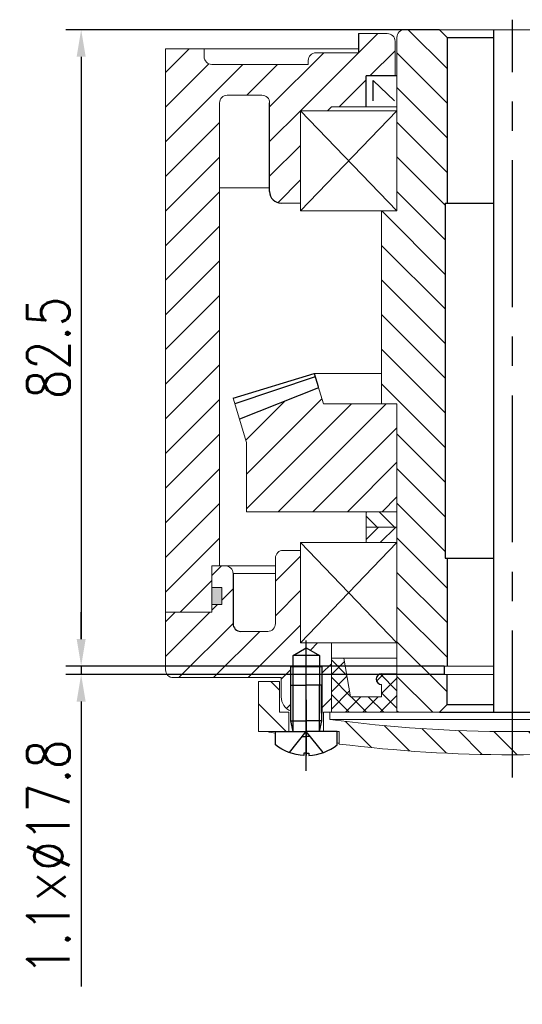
# Model space of a CAD drawing. Header units: inches. Extents: x 837 to 6223, y -2862 to 3098.
# Tile 132 of 139: x 5863 to 5928, y 1356 to 1483. Entities that reach past the tile are written whole.
import ezdxf

# ---------------------------------------------------------------- set-up
doc = ezdxf.new("R2010")
doc.units = ezdxf.units.IN
doc.header["$LTSCALE"] = 10
doc.header["$MEASUREMENT"] = 0
doc.linetypes.add('CENTER', pattern=[10.159999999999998, 6.35, -1.27, 1.27, -1.27])
doc.linetypes.add('HIDDEN', pattern=[1.905, 1.27, -0.635])
for name, color, linetype in [('1轮廓实线层', 7, 'Continuous'), ('2细线层', 4, 'Continuous'), ('3中心线层', 1, 'CENTER'), ('4虚线层', 6, 'HIDDEN'), ('5剖面线层', 2, 'Continuous'), ('6文字层', 3, 'Continuous'), ('7标注层', 4, 'Continuous')]:
    doc.layers.add(name, color=color, linetype=linetype)
doc.styles.add('PC_TEXTSTYLE', font='isocp.shx', dxfattribs={"width": 0.8, "bigfont": 'HZFS.SHX'})
doc.styles.add('TH_GBDIM', font='romans.shx', dxfattribs={"width": 0.8, "bigfont": 'gbcbig.shx'})
doc.dimstyles.new('TH_GBDIM', dxfattribs={"dimtxt": 3.5, "dimasz": 2.5, "dimexe": 2, "dimexo": 0, "dimgap": 1, "dimtad": 1, "dimdec": 4, "dimdsep": 46, "dimtxsty": 'TH_GBDIM', "dimcen": 0.09, "dimclrd": 4, "dimclre": 4, "dimclrt": 3, "dimadec": 0, "dimazin": 0, "dimtfac": 1, "dimtdec": 4, "dimtmove": 0, "dimatfit": 3, "dimfxl": 1, "dimtzin": 0, "dimarcsym": 0})
pattern_1 = [(45, (5729.393122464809, 1131.354181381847), (-2.245064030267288, 2.245064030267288), [])]
pattern_2 = [(315, (-161.1879354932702, 153.6207585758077), (2.245064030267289, 2.245064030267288), [])]

# ---------------------------------------------------------------- blocks, each defined once
blk = doc.blocks.new('A$C2EF20DBA')
at = {"layer": '5剖面线层', "linetype": 'Continuous', "lineweight": 0}
h = blk.add_hatch(dxfattribs=at)
h.set_pattern_fill('ANSI31', color=4, angle=-90.00000000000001, style=0)
h.set_pattern_definition(pattern_2)
h.paths.add_polyline_path([(2.74999927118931, 11.59999985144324), (-7.288106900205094e-07, 11.59999985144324), (-7.288106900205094e-07, 5.099999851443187), (3.968610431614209, 5.099999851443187), (3.968610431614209, 7.599999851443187), (2.74999927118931, 7.599999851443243)], flags=0)
h = blk.add_hatch(dxfattribs=at)
h.set_pattern_fill('ANSI31', color=4, angle=-90.00000000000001, style=0)
h.set_pattern_definition(pattern_2)
h.paths.add_polyline_path([(65.9372215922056, 11.59999985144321), (63.1872215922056, 11.59999985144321), (63.1872215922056, 7.599999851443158), (61.96861043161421, 7.599999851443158), (61.96861043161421, 5.099999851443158), (65.9372215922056, 5.099999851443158)], flags=0)
h = blk.add_hatch(dxfattribs=at)
h.set_pattern_fill('ANSI31', color=4, angle=-90.00000000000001, style=0)
h.set_pattern_definition(pattern_2)
edge = h.paths.add_edge_path(flags=0)
edge.add_line((57.46861043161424, 5.099999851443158), (57.46861043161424, 7.599999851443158))
edge.add_line((57.46861043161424, 7.599999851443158), (56.68722159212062, 7.599999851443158))
edge.add_line((56.68722159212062, 7.599999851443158), (56.68722159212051, 6.673719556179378))
edge.add_arc((32.93722159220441, 185.0999998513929), 179.9999999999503, -89.99000862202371, -82.41803119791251, ccw=False)
edge.add_arc((32.99999927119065, 185.0999998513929), 179.9999999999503, 262.41803119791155, 269.99000862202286, ccw=False)
edge.add_line((9.249999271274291, 6.673719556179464), (9.249999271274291, 7.599999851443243))
edge.add_line((9.249999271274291, 7.599999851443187), (8.46861043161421, 7.599999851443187))
edge.add_line((8.46861043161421, 7.599999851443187), (8.46861043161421, 5.099999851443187))
edge.add_line((8.46861043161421, 5.099999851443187), (10.46861043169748, 5.099999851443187))
edge.add_line((10.46861043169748, 5.099999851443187), (10.46861043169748, 3.492355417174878))
edge.add_arc((32.99999927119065, 185.0999998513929), 182.9999999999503, 262.9276636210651, 269.9901724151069)
edge.add_arc((32.93722159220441, 185.0999998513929), 182.9999999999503, -89.9901724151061, -82.92766362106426)
edge.add_line((55.46861043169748, 3.492355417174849), (55.46861043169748, 5.099999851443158))
edge.add_line((55.46861043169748, 5.099999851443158), (57.46861043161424, 5.099999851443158))
at = {"color": 7, "linetype": 'Continuous', "lineweight": 15}
for p, q in [((-7.288106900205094e-07, 5.099999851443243), (-7.288106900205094e-07, 11.59999985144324)), ((-7.288106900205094e-07, 11.59999985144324), (2.74999927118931, 11.59999985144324)), ((2.74999927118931, 11.59999985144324), (2.74999927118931, 7.599999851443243)), ((63.1872215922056, 7.599999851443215), (63.1872215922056, 11.59999985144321)), ((63.1872215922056, 11.59999985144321), (65.93722159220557, 11.59999985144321)), ((65.93722159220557, 11.59999985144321), (65.9372215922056, 5.099999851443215)), ((2.74999927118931, 7.599999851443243), (3.968610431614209, 7.599999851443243)), ((3.968610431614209, 7.599999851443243), (3.968610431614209, 5.099999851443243)), ((8.46861043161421, 5.099999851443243), (8.46861043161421, 7.599999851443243)), ((8.46861043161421, 7.599999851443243), (9.249999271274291, 7.599999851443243)), ((9.249999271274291, 7.599999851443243), (9.249999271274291, 6.673719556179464)), ((56.68722159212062, 7.599999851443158), (9.249999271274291, 7.599999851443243)), ((56.68722159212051, 6.673719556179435), (9.249999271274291, 6.673719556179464)), ((56.68722159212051, 6.673719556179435), (56.68722159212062, 7.599999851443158)), ((56.68722159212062, 7.599999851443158), (57.46861043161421, 7.599999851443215)), ((57.46861043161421, 7.599999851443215), (57.46861043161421, 5.099999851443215)), ((61.96861043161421, 5.099999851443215), (61.96861043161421, 7.599999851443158)), ((61.96861043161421, 7.599999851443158), (63.1872215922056, 7.599999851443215)), ((-7.288106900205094e-07, 5.099999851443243), (3.968610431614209, 5.099999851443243)), ((3.968610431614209, 5.099999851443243), (8.46861043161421, 5.099999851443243)), ((8.46861043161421, 5.099999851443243), (10.46861043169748, 5.099999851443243)), ((10.46861043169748, 3.492355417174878), (10.46861043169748, 5.099999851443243)), ((55.46861043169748, 5.099999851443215), (55.46861043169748, 3.492355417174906)), ((55.46861043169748, 5.099999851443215), (57.46861043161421, 5.099999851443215)), ((57.46861043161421, 5.099999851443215), (61.96861043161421, 5.099999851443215)), ((61.96861043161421, 5.099999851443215), (65.9372215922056, 5.099999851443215))]:
    blk.add_line(p, q, dxfattribs=at)
for p, q in [((57.71861043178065, 6.499999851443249), (58.01861043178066, 5.099999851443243)), ((57.71861043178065, 6.499999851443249), (61.71861043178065, 6.499999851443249)), ((61.71861043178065, 6.499999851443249), (61.41861043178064, 5.099999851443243))]:
    blk.add_line(p, q)
for centre, radius, start, end in [((32.99999927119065, 185.0999998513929), 179.9999999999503, 262.4180311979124, 269.9900086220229), ((32.93722159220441, 185.0999998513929), 179.9999999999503, 270.0099913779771, 277.5819688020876), ((33.04430277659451, 173.2730893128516), 171.1757386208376, 259.2525430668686, 259.6254560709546), ((32.89291808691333, 173.2730893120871), 171.1757386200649, 280.3745439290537, 280.7474569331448), ((33.04430277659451, 173.2730893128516), 171.1757386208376, 262.3369808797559, 262.4214063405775), ((32.99999927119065, 185.0999998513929), 182.9999999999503, 262.9276636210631, 269.9901724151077), ((32.93722159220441, 185.0999998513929), 182.9999999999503, 270.0098275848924, 277.0723363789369), ((32.89291808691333, 173.2730893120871), 171.1757386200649, 277.5785936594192, 277.6630191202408)]:
    blk.add_arc(centre, radius, start, end, dxfattribs=at)
at = {"layer": '1轮廓实线层'}
for p, q in [((4.518610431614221, 14.98798174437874), (6.218610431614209, 15.96947720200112)), ((6.218610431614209, 15.96947720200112), (7.918610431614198, 14.98798174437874)), ((58.01861043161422, 14.98798174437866), (59.71861043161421, 15.96947720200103)), ((59.71861043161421, 15.96947720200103), (61.4186104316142, 14.98798174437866)), ((7.918610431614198, 14.98798174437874), (4.518610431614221, 14.98798174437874)), ((4.518610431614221, 7.539264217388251), (4.518610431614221, 14.98798174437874)), ((7.918610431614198, 14.98798174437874), (7.918610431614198, 7.487981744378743)), ((61.4186104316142, 14.98798174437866), (58.01861043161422, 14.98798174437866)), ((58.01861043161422, 7.539264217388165), (58.01861043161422, 14.98798174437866)), ((61.4186104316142, 14.98798174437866), (61.4186104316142, 7.487981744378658)), ((8.21861043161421, 13.48798174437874), (4.218610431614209, 13.48798174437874)), ((61.71861043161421, 13.48798174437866), (57.71861043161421, 13.48798174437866))]:
    blk.add_line(p, q, dxfattribs=at)
at = {"layer": '1轮廓实线层', "extrusion": (1.224646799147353e-16, -7.498798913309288e-33, -1)}
for points in [[(-4.218610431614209, 6.499999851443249), (-4.218610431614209, 11.09999985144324), (-6.218610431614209, 11.09999985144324)], [(-4.518610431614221, 5.099999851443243), (-4.218610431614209, 6.499999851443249), (-6.218610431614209, 6.499999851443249)]]:
    blk.add_lwpolyline(points, dxfattribs=at)
at = {"layer": '1轮廓实线层'}
for points in [[(8.21861043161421, 6.499999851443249), (8.21861043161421, 11.09999985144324), (6.218610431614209, 11.09999985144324)], [(57.71861043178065, 6.499999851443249), (57.71861043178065, 11.09999985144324), (59.71861043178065, 11.09999985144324)], [(7.918610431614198, 5.099999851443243), (8.21861043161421, 6.499999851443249), (6.218610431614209, 6.499999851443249)], [(10.21861043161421, 3.369127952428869), (10.21861043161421, 5.099999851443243), (6.218610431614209, 5.099999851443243)], [(55.71861043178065, 3.369127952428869), (55.71861043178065, 5.099999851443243), (59.71861043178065, 5.099999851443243)], [(6.218610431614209, 2.309999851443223), (6.528610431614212, 2.309999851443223), (6.528610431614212, 1.999999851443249)], [(59.71861043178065, 2.309999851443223), (59.40861043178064, 2.309999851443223), (59.40861043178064, 1.999999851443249)]]:
    blk.add_lwpolyline(points, dxfattribs=at)
at = {"layer": '1轮廓实线层', "extrusion": (-1.224646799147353e-16, -7.498798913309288e-33, -1)}
blk.add_lwpolyline([(-61.71861043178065, 6.499999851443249), (-61.71861043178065, 11.09999985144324), (-59.71861043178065, 11.09999985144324)], dxfattribs=at)
at = {"layer": '1轮廓实线层', "extrusion": (-1.224646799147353e-16, 7.498798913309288e-33, -1)}
for points in [[(-2.218610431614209, 3.369127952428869), (-2.218610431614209, 5.099999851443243), (-6.218610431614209, 5.099999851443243)], [(-6.218610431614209, 2.309999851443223), (-5.908610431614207, 2.309999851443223), (-5.908610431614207, 1.999999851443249)]]:
    blk.add_lwpolyline(points, dxfattribs=at)
at = {"layer": '1轮廓实线层', "extrusion": (1.224646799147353e-16, 7.498798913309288e-33, -1)}
for points in [[(-63.71861043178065, 3.369127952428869), (-63.71861043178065, 5.099999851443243), (-59.71861043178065, 5.099999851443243)], [(-59.71861043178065, 2.309999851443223), (-60.02861043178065, 2.309999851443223), (-60.02861043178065, 1.999999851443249)]]:
    blk.add_lwpolyline(points, dxfattribs=at)
at = {"layer": '1轮廓实线层', "extrusion": (-1.224646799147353e-16, 7.498798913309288e-33, -1)}
blk.add_arc((-6.218610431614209, 8.49260333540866), 6.500000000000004, 272.7336049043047, 307.9798724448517, dxfattribs=at)
at = {"layer": '1轮廓实线层'}
for centre, start, end in [((6.218610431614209, 8.49260333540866), 272.7336049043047, 307.9798724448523), ((59.71861043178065, 8.49260333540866), 232.0201275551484, 267.2663950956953)]:
    blk.add_arc(centre, 6.500000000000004, start, end, dxfattribs=at)
at = {"layer": '1轮廓实线层', "extrusion": (1.224646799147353e-16, 7.498798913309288e-33, -1)}
blk.add_arc((-59.71861043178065, 8.49260333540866), 6.500000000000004, 232.0201275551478, 267.2663950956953, dxfattribs=at)
at = {"layer": '2细线层'}
for p, q in [((4.218610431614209, 7.633932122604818), (4.218610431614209, 13.48798174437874)), ((8.21861043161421, 13.48798174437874), (8.21861043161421, 7.487981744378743)), ((57.71861043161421, 7.633932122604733), (57.71861043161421, 13.48798174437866)), ((61.71861043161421, 13.48798174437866), (61.71861043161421, 7.487981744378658))]:
    blk.add_line(p, q, dxfattribs=at)
at = {"layer": '2细线层', "extrusion": (1.224646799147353e-16, -7.498798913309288e-33, -1)}
blk.add_lwpolyline([(-4.518610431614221, 5.099999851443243), (-4.518610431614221, 11.09999985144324)], dxfattribs=at)
at = {"layer": '2细线层'}
for points in [[(7.918610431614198, 5.099999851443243), (7.918610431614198, 11.09999985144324)], [(58.01861043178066, 5.099999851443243), (58.01861043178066, 11.09999985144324)]]:
    blk.add_lwpolyline(points, dxfattribs=at)
at = {"layer": '2细线层', "extrusion": (-1.224646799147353e-16, -7.498798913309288e-33, -1)}
blk.add_lwpolyline([(-61.41861043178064, 5.099999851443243), (-61.41861043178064, 11.09999985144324)], dxfattribs=at)
at = {"layer": '3中心线层'}
for p, q in [((6.218610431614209, -1.485567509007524e-07), (6.218610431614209, 16.93108616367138)), ((59.71861043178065, -1.485567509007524e-07), (59.71861043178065, 17.3455716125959)), ((6.218610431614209, 9.237724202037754), (6.218610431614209, 2.015085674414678)), ((59.71861043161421, 9.888514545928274), (59.71861043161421, 2.348570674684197)), ((59.71861043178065, 9.237724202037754), (59.71861043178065, 2.015085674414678))]:
    blk.add_line(p, q, dxfattribs=at)
at = {"layer": '4虚线层', "extrusion": (-1.224646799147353e-16, 7.498798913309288e-33, -1)}
for p, q in [((4.018610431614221, 2.376231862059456), (6.218610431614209, 5.099999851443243)), ((5.717833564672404, 4.479999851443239), (6.218610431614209, 4.479999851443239))]:
    blk.add_line(p, q, dxfattribs=at)
at = {"layer": '4虚线层'}
for p, q in [((8.418610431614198, 2.376231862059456), (6.218610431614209, 5.099999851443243)), ((6.719387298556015, 4.479999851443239), (6.218610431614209, 4.479999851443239)), ((57.51861043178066, 2.376231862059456), (59.71861043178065, 5.099999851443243)), ((59.21783356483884, 4.479999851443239), (59.71861043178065, 4.479999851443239))]:
    blk.add_line(p, q, dxfattribs=at)
at = {"layer": '4虚线层', "extrusion": (1.224646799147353e-16, 7.498798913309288e-33, -1)}
for p, q in [((61.91861043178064, 2.376231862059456), (59.71861043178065, 5.099999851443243)), ((60.21938729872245, 4.479999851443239), (59.71861043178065, 4.479999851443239))]:
    blk.add_line(p, q, dxfattribs=at)
at = {"layer": '6文字层', "color": 7, "style": 'PC_TEXTSTYLE'}
blk.add_text('TH_SUPERPART', height=1e-29, rotation=90, dxfattribs=at).set_placement((6.218610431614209, 5.099999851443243))
blk = doc.blocks.new('*D434')
at = {"layer": '7标注层', "color": 4, "lineweight": -2, "transparency": 16777216}
for p, q in [((5917.64776742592, 1482.095773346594), (5869.212379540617, 1482.095773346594)), ((5871.212379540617, 1478.595773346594), (5871.212379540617, 1403.09576712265)), ((5918.247767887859, 1399.59576712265), (5869.212379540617, 1399.59576712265))]:
    blk.add_line(p, q, dxfattribs=at)
at = {"layer": '7标注层', "color": 4, "transparency": 16777216}
for points in [[(5870.629046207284, 1478.595773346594), (5871.79571287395, 1478.595773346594), (5871.212379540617, 1482.095773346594)], [(5870.629046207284, 1403.09576712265), (5871.79571287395, 1403.09576712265), (5871.212379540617, 1399.59576712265)]]:
    blk.add_solid(points, dxfattribs=at)
at = {"layer": 'Defpoints', "color": 0, "transparency": 16777216}
for p in [(5917.64776742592, 1482.095773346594), (5871.212379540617, 1399.59576712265), (5918.247767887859, 1399.59576712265)]:
    blk.add_point(p, dxfattribs=at)
at = {"layer": '7标注层', "color": 3, "transparency": 16777216, "insert": (5866.962379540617, 1440.845770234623), "char_height": 5.5, "attachment_point": 5, "rotation": 90, "style": 'TH_GBDIM'}
blk.add_mtext('82.5', dxfattribs=at)
blk = doc.blocks.new('*D435')
at = {"layer": '7标注层', "color": 4, "lineweight": -2, "transparency": 16777216}
for p, q in [((5871.212378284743, 1403.095774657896), (5871.212378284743, 1406.595774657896)), ((5918.247767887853, 1399.595774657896), (5869.212378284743, 1399.595774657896)), ((5871.212378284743, 1399.595774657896), (5871.212378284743, 1398.495774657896)), ((5918.247768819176, 1398.495774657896), (5869.212378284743, 1398.495774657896)), ((5871.212378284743, 1394.995774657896), (5871.212378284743, 1358.05473824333))]:
    blk.add_line(p, q, dxfattribs=at)
at = {"layer": '7标注层', "color": 4, "transparency": 16777216}
for points in [[(5870.62904495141, 1403.095774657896), (5871.795711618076, 1403.095774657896), (5871.212378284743, 1399.595774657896)], [(5870.62904495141, 1394.995774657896), (5871.795711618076, 1394.995774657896), (5871.212378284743, 1398.495774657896)]]:
    blk.add_solid(points, dxfattribs=at)
at = {"layer": 'Defpoints', "color": 0, "transparency": 16777216}
for p in [(5871.212378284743, 1399.595774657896), (5918.247767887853, 1399.595774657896), (5918.247768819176, 1398.495774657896)]:
    blk.add_point(p, dxfattribs=at)
at = {"layer": '7标注层', "color": 3, "transparency": 16777216, "insert": (5866.962378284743, 1374.775256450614), "char_height": 5.5, "attachment_point": 5, "rotation": 90, "style": 'TH_GBDIM'}
blk.add_mtext('1.1×%%C17.8', dxfattribs=at)

msp = doc.modelspace()

# ---------------------------------------------------------------- hatches: boundary and pattern name
at = {"layer": '5剖面线层'}
h = msp.add_hatch(dxfattribs=at)
h.set_pattern_fill('ANSI31', color=256, angle=270)
h.set_pattern_definition([(315, (5278.926226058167, 1200.796485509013), (2.245064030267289, 2.245064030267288), [])])
h.paths.add_polyline_path([(5918.397767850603, 1459.595773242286), (5918.64776742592, 1459.595773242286), (5918.64776742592, 1481.095773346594), (5917.64776742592, 1482.095773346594), (5913.147767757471, 1482.095773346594, 0.4142135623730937), (5912.147767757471, 1481.095773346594), (5912.147767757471, 1458.595773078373), (5910.147767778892, 1458.595773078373), (5910.147767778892, 1433.595773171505), (5912.14776729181, 1433.595773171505), (5912.14776729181, 1419.595774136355), (5912.147767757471, 1419.595774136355), (5912.147767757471, 1393.595773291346), (5917.647768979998, 1393.595773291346), (5918.64776742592, 1394.595771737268), (5918.64776742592, 1398.495774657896), (5918.247768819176, 1398.495774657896), (5918.247767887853, 1399.595774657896), (5918.64776742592, 1399.595774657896), (5918.64776742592, 1413.595773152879), (5918.397767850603, 1413.595773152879)])
h = msp.add_hatch(dxfattribs=at)
h.set_pattern_fill('ANSI31', color=256)
h.set_pattern_definition([(45, (5377.761890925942, 972.1570972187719), (-2.245064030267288, 2.245064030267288), [])])
h.paths.add_polyline_path([(5882.147766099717, 1479.595774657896), (5887.147768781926, 1479.595774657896), (5887.147768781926, 1478.595774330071, 0.4142135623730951), (5888.147768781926, 1477.595774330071), (5900.647766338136, 1477.595774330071), (5900.647766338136, 1478.095773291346, -0.414213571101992), (5901.647766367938, 1479.095773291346), (5907.147768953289, 1479.095773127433), (5907.147769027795, 1481.595773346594), (5910.897768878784, 1481.595773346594, -0.4142135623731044), (5911.897768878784, 1480.595773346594), (5911.897768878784, 1476.095773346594), (5908.147768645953, 1476.095773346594), (5908.147768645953, 1472.095774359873), (5903.647770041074, 1472.095774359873), (5903.147769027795, 1471.595773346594), (5899.647768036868, 1471.595773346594), (5899.647768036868, 1459.595773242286), (5897.147767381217, 1459.595773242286, -0.4142135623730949), (5895.647767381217, 1461.095773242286), (5895.647767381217, 1472.595773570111, 0.4142135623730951), (5894.647767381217, 1473.595773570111), (5890.147769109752, 1473.595773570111, 0.4142135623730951), (5889.147769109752, 1472.595773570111), (5889.147769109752, 1412.595772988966), (5888.147767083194, 1412.595772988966), (5888.147767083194, 1406.595772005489), (5882.147767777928, 1406.595772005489)])
h = msp.add_hatch(dxfattribs=at)
h.set_pattern_fill('ANSI31', color=256, style=0)
h.set_pattern_definition([(45, (4663.045340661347, 1074.932558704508), (-2.245064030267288, 2.245064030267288), [])])
h.paths.add_polyline_path([(5912.147767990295, 1419.595774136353), (5912.147767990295, 1433.595773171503), (5910.147768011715, 1433.595773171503), (5902.620972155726, 1433.595773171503), (5901.99678964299, 1435.654125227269), (5891.73248797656, 1431.596864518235), (5892.647768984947, 1428.57856188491), (5892.647768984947, 1419.595774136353)])
h.paths.add_polyline_path([(5961.647767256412, 1419.595774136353), (5961.647767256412, 1428.578560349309), (5962.563048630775, 1431.596864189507), (5952.29874763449, 1435.654124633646), (5951.674566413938, 1433.595773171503), (5942.147768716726, 1433.595773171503), (5942.147768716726, 1419.595774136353)])
h = msp.add_hatch(dxfattribs=at)
h.set_pattern_fill('ANSI31', color=256, scale=0.5, angle=90, style=0)
h.set_pattern_definition([(135, (5731.187117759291, 1178.419984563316), (-1.122532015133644, -1.122532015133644), [])])
h.paths.add_polyline_path([(5908.147768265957, 1419.595774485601), (5908.147768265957, 1417.595773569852), (5912.14776828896, 1417.595773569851), (5912.147768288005, 1419.595774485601)])
at = {"layer": '5剖面线层', "linetype": 'Continuous', "lineweight": 0}
h = msp.add_hatch(dxfattribs=at)
h.set_pattern_fill('ANSI31', scale=2, style=0)
h.set_pattern_definition([(45, (5596.097371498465, 1215.195773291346), (-4.490128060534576, 4.490128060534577), [])])
h.paths.add_polyline_path([(5912.147767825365, 1419.595773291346), (5908.147767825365, 1419.595773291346), (5908.147767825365, 1415.595773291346), (5912.147767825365, 1415.595773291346)], flags=0)
at = {"layer": '5剖面线层'}
h = msp.add_hatch(dxfattribs=at)
h.set_pattern_fill('ANSI31', color=256, scale=0.5, style=0)
h.set_pattern_definition([(45, (5731.187117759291, 1178.419984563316), (-1.122532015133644, 1.122532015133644), [])])
h.paths.add_polyline_path([(5908.147768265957, 1417.595773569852), (5908.147768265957, 1415.595773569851), (5912.147768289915, 1415.595773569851), (5912.14776828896, 1417.595773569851)])
h = msp.add_hatch(dxfattribs=at)
h.set_pattern_fill('ANSI31', color=4, style=0)
h.set_pattern_definition(pattern_1)
h.paths.add_polyline_path([(5953.89776788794, 1401.965250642), (5953.89776788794, 1402.595775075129), (5950.647767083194, 1402.595775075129), (5950.647767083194, 1393.595773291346), (5950.866379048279, 1393.595773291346), (5951.647767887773, 1393.595773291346), (5951.89776788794, 1393.595773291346), (5951.89776788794, 1397.095773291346), (5951.897767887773, 1399.483755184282), (5952.197767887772, 1399.483755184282), (5952.197767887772, 1400.983755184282)])
edge = h.paths.add_edge_path()
edge.add_line((5900.397767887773, 1401.965250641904), (5900.397767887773, 1402.595775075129))
edge.add_line((5900.397767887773, 1402.595775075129), (5899.647768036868, 1402.595775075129))
edge.add_line((5899.647768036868, 1402.595775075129), (5899.647768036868, 1414.595773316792))
edge.add_line((5899.647768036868, 1414.595773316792), (5897.397767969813, 1414.595773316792))
edge.add_arc((5897.397767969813, 1413.595773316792), 1, 90, 180)
edge.add_line((5896.397767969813, 1413.595773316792), (5896.397767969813, 1405.095772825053))
edge.add_arc((5895.397767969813, 1405.095772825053), 1, -90, 0, ccw=False)
edge.add_line((5895.397767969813, 1404.095772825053), (5891.897767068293, 1404.095772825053))
edge.add_arc((5891.897767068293, 1405.095772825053), 1, 180, 270, ccw=False)
edge.add_line((5890.897767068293, 1405.095772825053), (5890.897767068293, 1411.595772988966))
edge.add_arc((5889.897767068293, 1411.595772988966), 1, 0, 90)
edge.add_line((5889.897767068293, 1412.595772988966), (5888.147767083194, 1412.595772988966))
edge.add_line((5888.147767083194, 1412.595772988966), (5888.147767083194, 1409.795774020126))
edge.add_line((5888.147767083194, 1409.795774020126), (5889.447768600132, 1409.795774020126))
edge.add_line((5889.447768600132, 1409.795774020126), (5889.447768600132, 1407.595774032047))
edge.add_line((5889.447768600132, 1407.595774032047), (5888.147767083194, 1407.595774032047))
edge.add_line((5888.147767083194, 1407.595774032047), (5888.147767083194, 1406.595772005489))
edge.add_line((5888.147767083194, 1406.595772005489), (5882.147767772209, 1406.595771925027))
edge.add_line((5882.147767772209, 1406.595771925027), (5882.147767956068, 1399.095773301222))
edge.add_arc((5883.147767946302, 1399.095773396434), 0.9999999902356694, 180.0000054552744, 270.0000002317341)
edge.add_line((5883.147767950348, 1398.095773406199), (5897.147767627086, 1398.095773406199))
edge.add_line((5897.147767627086, 1398.095773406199), (5897.147767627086, 1395.595773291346))
edge.add_arc((5899.147767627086, 1395.595773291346), 2, 180.0000000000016, 247.9756952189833)
edge.add_line((5898.397767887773, 1393.741723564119), (5898.397767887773, 1397.095773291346))
edge.add_line((5898.397767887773, 1397.095773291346), (5898.397767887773, 1399.483755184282))
edge.add_line((5898.397767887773, 1399.483755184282), (5898.697767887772, 1399.483755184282))
edge.add_line((5898.697767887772, 1399.483755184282), (5898.697767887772, 1400.983755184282))
edge.add_line((5898.697767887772, 1400.983755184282), (5900.397767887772, 1401.965250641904))
h.paths.add_polyline_path([(5903.647767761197, 1402.595775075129), (5900.397767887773, 1402.595775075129), (5900.397767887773, 1401.965250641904), (5902.097767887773, 1400.983755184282), (5902.097767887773, 1399.483755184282), (5902.397767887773, 1399.483755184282), (5902.397767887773, 1393.483755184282), (5902.397767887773, 1392.495773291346), (5902.097767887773, 1391.095773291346), (5902.647767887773, 1391.095773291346), (5902.647767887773, 1393.595773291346), (5903.429156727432, 1393.595773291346), (5903.647767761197, 1393.595773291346)])
h = msp.add_hatch(dxfattribs=at)
h.set_pattern_fill('ANSI31', color=4, style=0)
h.set_pattern_definition(pattern_1)
h.paths.add_polyline_path([(5900.397767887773, 1401.965250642), (5900.397767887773, 1402.595775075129), (5903.647768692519, 1402.595775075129), (5903.647768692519, 1393.595773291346), (5903.429156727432, 1393.595773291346), (5902.64776788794, 1393.595773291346), (5902.397767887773, 1393.595773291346), (5902.397767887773, 1397.095773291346), (5902.39776788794, 1399.483755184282), (5902.097767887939, 1399.483755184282), (5902.097767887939, 1400.983755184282)])
edge = h.paths.add_edge_path()
edge.add_line((5953.89776788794, 1401.965250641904), (5953.89776788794, 1402.595775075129))
edge.add_line((5953.89776788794, 1402.595775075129), (5954.647767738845, 1402.595775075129))
edge.add_line((5954.647767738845, 1402.595775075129), (5954.647767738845, 1414.595773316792))
edge.add_line((5954.647767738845, 1414.595773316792), (5956.8977678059, 1414.595773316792))
edge.add_arc((5956.8977678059, 1413.595773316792), 1, 0, 90, ccw=False)
edge.add_line((5957.8977678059, 1413.595773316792), (5957.8977678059, 1405.095772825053))
edge.add_arc((5958.8977678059, 1405.095772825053), 1, 180, 270)
edge.add_line((5958.8977678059, 1404.095772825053), (5962.39776870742, 1404.095772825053))
edge.add_arc((5962.39776870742, 1405.095772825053), 1, 270, 360)
edge.add_line((5963.39776870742, 1405.095772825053), (5963.39776870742, 1411.595772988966))
edge.add_arc((5964.39776870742, 1411.595772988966), 1, 90, 180, ccw=False)
edge.add_line((5964.39776870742, 1412.595772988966), (5966.147768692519, 1412.595772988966))
edge.add_line((5966.147768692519, 1412.595772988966), (5966.147768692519, 1409.795774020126))
edge.add_line((5966.147768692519, 1409.795774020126), (5964.847767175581, 1409.795774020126))
edge.add_line((5964.847767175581, 1409.795774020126), (5964.847767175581, 1407.595774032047))
edge.add_line((5964.847767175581, 1407.595774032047), (5966.147768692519, 1407.595774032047))
edge.add_line((5966.147768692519, 1407.595774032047), (5966.147768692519, 1406.595772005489))
edge.add_line((5966.147768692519, 1406.595772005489), (5972.147768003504, 1406.595771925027))
edge.add_line((5972.147768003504, 1406.595771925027), (5972.147767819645, 1399.095773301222))
edge.add_arc((5971.14776782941, 1399.095773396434), 0.9999999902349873, 269.9999997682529, 359.99999454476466, ccw=False)
edge.add_line((5971.147767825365, 1398.095773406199), (5957.147768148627, 1398.095773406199))
edge.add_line((5957.147768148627, 1398.095773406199), (5957.147768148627, 1395.595773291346))
edge.add_arc((5955.147768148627, 1395.595773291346), 2, 292.0243047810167, 359.99999999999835, ccw=False)
edge.add_line((5955.89776788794, 1393.741723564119), (5955.89776788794, 1397.095773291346))
edge.add_line((5955.89776788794, 1397.095773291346), (5955.89776788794, 1399.483755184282))
edge.add_line((5955.89776788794, 1399.483755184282), (5955.597767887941, 1399.483755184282))
edge.add_line((5955.597767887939, 1399.483755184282), (5955.597767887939, 1400.983755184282))
edge.add_line((5955.597767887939, 1400.983755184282), (5953.897767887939, 1401.965250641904))
h.paths.add_polyline_path([(5950.647768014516, 1402.595775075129), (5953.89776788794, 1402.595775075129), (5953.89776788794, 1401.965250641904), (5952.197767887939, 1400.983755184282), (5952.197767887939, 1399.483755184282), (5951.89776788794, 1399.483755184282), (5951.89776788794, 1393.483755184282), (5951.89776788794, 1392.495773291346), (5952.197767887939, 1391.095773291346), (5951.64776788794, 1391.095773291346), (5951.64776788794, 1393.595773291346), (5950.866379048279, 1393.595773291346), (5950.647768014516, 1393.595773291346)])
h = msp.add_hatch(color=256, dxfattribs=at)
h.paths.add_polyline_path([(5889.447768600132, 1409.795774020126), (5888.147767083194, 1409.795774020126), (5888.147767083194, 1407.595774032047), (5889.447768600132, 1407.595774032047)])
h.paths.add_polyline_path([(5966.147768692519, 1409.795774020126), (5964.847769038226, 1409.795774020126), (5964.847769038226, 1407.595774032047), (5966.147768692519, 1407.595774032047)])
h = msp.add_hatch(dxfattribs=at)
h.set_pattern_fill('ANSI37', color=256, scale=0.5, style=0)
h.set_pattern_definition([(45, (5753.039327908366, 1110.959116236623), (-1.122532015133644, 1.122532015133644), []), (135, (5753.039327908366, 1110.959116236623), (-1.122532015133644, -1.122532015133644), [])])
h.paths.add_polyline_path([(5912.147767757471, 1398.595774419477), (5910.147767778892, 1398.595774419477, 0.9999999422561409), (5910.147767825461, 1397.195772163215), (5910.147767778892, 1397.195772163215), (5910.147767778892, 1395.595772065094), (5906.147767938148, 1395.595772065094), (5905.266132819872, 1400.595774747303), (5903.647767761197, 1400.595774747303), (5903.647767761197, 1393.595773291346), (5912.147767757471, 1393.595773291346)])
h.paths.add_polyline_path([(5944.147768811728, 1395.595772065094), (5944.147768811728, 1397.195772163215, 0.999998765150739), (5944.147767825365, 1398.595774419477), (5942.647769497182, 1398.595774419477), (5942.147768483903, 1398.595774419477), (5942.147768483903, 1393.595773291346), (5950.647767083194, 1393.595773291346), (5950.647767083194, 1400.595774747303), (5949.029404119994, 1400.595774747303), (5948.147769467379, 1395.595772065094)])

# ---------------------------------------------------------------- linework, layer by layer
at = {"color": 7, "linetype": 'Continuous', "lineweight": 15}
for p, q in [((5913.147767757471, 1482.095773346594), (5941.147768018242, 1482.095773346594)), ((5907.147766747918, 1481.595773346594), (5910.897766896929, 1481.595773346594)), ((5912.147767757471, 1481.095773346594), (5912.147767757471, 1458.595773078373)), ((5882.147766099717, 1479.595774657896), (5882.147767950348, 1399.095773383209)), ((5882.147767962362, 1472.595771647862), (5882.147767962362, 1479.595774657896)), ((5882.147767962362, 1479.595774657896), (5907.147766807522, 1479.595774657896)), ((5887.147766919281, 1478.595774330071), (5887.147766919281, 1479.595774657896)), ((5911.897766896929, 1480.595773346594), (5911.897766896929, 1476.095773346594)), ((5901.647768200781, 1479.095773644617), (5907.147766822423, 1479.095774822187)), ((5888.147766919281, 1477.595774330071), (5900.647768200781, 1477.595774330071)), ((5900.647768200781, 1478.095773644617), (5900.647768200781, 1477.595774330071)), ((5894.647767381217, 1473.595773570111), (5890.147767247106, 1473.595773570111)), ((5889.147767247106, 1460.595773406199), (5889.147767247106, 1472.595773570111)), ((5889.147769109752, 1472.595773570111), (5889.147769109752, 1412.595772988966)), ((5903.647766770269, 1472.095774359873), (5912.147766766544, 1472.095774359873)), ((5903.647767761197, 1472.095774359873), (5912.147767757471, 1472.095774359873)), ((5899.647768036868, 1458.595773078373), (5899.647768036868, 1471.595773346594)), ((5912.147767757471, 1471.595773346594), (5899.647768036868, 1471.595773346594)), ((5912.147767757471, 1459.595773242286), (5912.147767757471, 1470.595773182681)), ((5895.647767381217, 1461.595773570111), (5889.147767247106, 1461.595773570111)), ((5897.147767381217, 1459.595773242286), (5899.647768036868, 1459.595773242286)), ((5899.647768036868, 1458.595773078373), (5912.147767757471, 1458.595773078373)), ((5910.147767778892, 1458.595773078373), (5910.147767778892, 1433.595773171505)), ((5901.435662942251, 1437.504539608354), (5910.14776829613, 1437.504539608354)), ((5901.947767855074, 1437.504539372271), (5910.160801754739, 1437.504539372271)), ((5901.941851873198, 1435.835292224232), (5902.620972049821, 1433.595773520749)), ((5892.647768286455, 1428.578564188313), (5890.90901884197, 1434.312401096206)), ((5912.147767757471, 1433.595773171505), (5902.620972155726, 1433.595773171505)), ((5912.14776729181, 1433.595773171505), (5912.14776729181, 1419.595774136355)), ((5892.647768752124, 1419.595774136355), (5892.647768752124, 1428.578562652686)), ((5908.847767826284, 1419.595774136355), (5892.647768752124, 1419.595774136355)), ((5908.147767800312, 1419.595774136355), (5908.147767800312, 1415.595773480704)), ((5912.147767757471, 1419.595774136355), (5908.147767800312, 1419.595774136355)), ((5912.147767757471, 1419.595774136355), (5912.147767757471, 1415.595773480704)), ((5912.147767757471, 1419.595774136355), (5912.147767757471, 1393.595773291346)), ((5912.147768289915, 1417.595773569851), (5908.147768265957, 1417.595773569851)), ((5897.397767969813, 1414.595773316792), (5899.647768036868, 1414.595773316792)), ((5899.647768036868, 1402.595775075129), (5899.647768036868, 1415.595773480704)), ((5912.147767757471, 1415.595773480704), (5899.647768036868, 1415.595773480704)), ((5896.397767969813, 1413.595773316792), (5896.397767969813, 1405.095772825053)), ((5888.147767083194, 1412.595772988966), (5888.147767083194, 1409.795774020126)), ((5888.147767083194, 1412.595772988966), (5889.89776690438, 1412.595772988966)), ((5888.147767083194, 1406.595772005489), (5888.147767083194, 1412.595772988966)), ((5889.897767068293, 1412.595772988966), (5888.147767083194, 1412.595772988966)), ((5889.897767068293, 1412.595772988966), (5896.397767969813, 1412.595772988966)), ((5890.897767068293, 1411.595772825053), (5896.397767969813, 1411.595772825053)), ((5888.147767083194, 1409.795774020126), (5889.447768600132, 1409.795774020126)), ((5889.447768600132, 1409.795774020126), (5889.447768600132, 1407.595774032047)), ((5889.447768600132, 1407.595774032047), (5888.147767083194, 1407.595774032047)), ((5888.147767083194, 1406.595772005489), (5882.147767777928, 1406.595772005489)), ((5888.147767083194, 1406.595772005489), (5882.147767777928, 1406.595772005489)), ((5891.897767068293, 1404.095772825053), (5895.397767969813, 1404.095772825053)), ((5899.647768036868, 1402.595775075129), (5912.147767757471, 1402.595775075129)), ((5903.647767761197, 1393.595771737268), (5903.647767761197, 1402.595775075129)), ((5912.147767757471, 1400.595774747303), (5903.647767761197, 1400.595774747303)), ((5905.266132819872, 1400.595774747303), (5906.147767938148, 1395.595772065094)), ((5918.247767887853, 1399.595774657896), (5924.647768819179, 1399.595774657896)), ((5883.147767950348, 1398.095773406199), (5897.147766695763, 1398.095773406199)), ((5897.147767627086, 1398.095773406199), (5886.647767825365, 1398.095773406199)), ((5897.147767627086, 1395.595773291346), (5897.147767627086, 1398.095773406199)), ((5910.147767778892, 1398.595774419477), (5912.147767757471, 1398.595774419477)), ((5918.247768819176, 1398.495774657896), (5924.647768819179, 1398.495774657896)), ((5910.147767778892, 1395.595772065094), (5910.147767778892, 1397.195773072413)), ((5906.147767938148, 1395.595772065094), (5910.147767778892, 1395.595772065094))]:
    msp.add_line(p, q, dxfattribs=at)
at = {"color": 7}
for p, q in [((5895.647767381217, 1461.095773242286), (5895.647767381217, 1472.595773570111)), ((5890.897767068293, 1411.595772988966), (5890.897767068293, 1405.095772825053))]:
    msp.add_line(p, q, dxfattribs=at)
at = {"color": 7, "linetype": 'Continuous', "lineweight": 15}
for centre, radius, start, end in [((5913.147767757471, 1481.095773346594), 1, 90, 180), ((5910.897766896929, 1480.595773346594), 1, 0, 90), ((5888.147766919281, 1478.595774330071), 1, 180, 270), ((5901.647768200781, 1478.095773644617), 1, 90, 180), ((5890.147767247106, 1472.595773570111), 1, 90, 180), ((5897.397767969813, 1413.595773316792), 1, 90, 180), ((5895.397767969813, 1405.095772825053), 1, 270, 0), ((5883.147767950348, 1399.095773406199), 1, 180.0000013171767, 270), ((5899.147767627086, 1395.595773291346), 2, 180, 247.9756952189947)]:
    msp.add_arc(centre, radius, start, end, dxfattribs=at)
at = {"color": 7, "lineweight": 15}
for centre in [(5894.647767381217, 1472.595773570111), (5889.897767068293, 1411.595772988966)]:
    msp.add_arc(centre, 1, 0, 90, dxfattribs=at)
at = {"color": 7}
for centre, radius, start, end in [((5897.147767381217, 1461.095773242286), 1.5, 180, 270), ((5891.897767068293, 1405.095772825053), 1, 180, 270), ((5910.147767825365, 1397.895773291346), 0.7000011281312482, 90.00000380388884, 269.9999961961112)]:
    msp.add_arc(centre, radius, start, end, dxfattribs=at)
at = {"layer": '1轮廓实线层'}
for p, q in [((5917.64776742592, 1482.095773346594), (5918.64776742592, 1481.095773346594)), ((5924.647768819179, 1482.095773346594), (5924.647768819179, 1393.595773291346)), ((5907.147766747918, 1481.5957727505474), (5907.147766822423, 1479.0957722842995)), ((5918.64776742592, 1481.095773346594), (5924.647768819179, 1481.095773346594)), ((5908.14776712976, 1472.095773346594), (5908.14776712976, 1476.095773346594)), ((5909.060702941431, 1472.860681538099), (5909.060702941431, 1475.499169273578)), ((5909.060702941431, 1475.499169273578), (5911.815643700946, 1472.860681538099)), ((5903.147766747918, 1471.595773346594), (5903.647766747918, 1472.095773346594)), ((5890.90901884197, 1434.312401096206), (5901.435662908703, 1437.504539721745)), ((5901.435662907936, 1437.504539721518), (5901.941851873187, 1435.835292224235)), ((5901.99678964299, 1435.654125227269), (5891.73248797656, 1431.596864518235)), ((5918.2477678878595, 1399.5957671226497), (5918.247768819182, 1398.4957671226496)), ((5917.64776742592, 1393.595771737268), (5918.64776742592, 1394.595771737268)), ((5918.64776742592, 1394.595771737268), (5924.647768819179, 1394.595771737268)), ((5917.64776742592, 1393.595771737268), (5936.647768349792, 1393.595771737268))]:
    msp.add_line(p, q, dxfattribs=at)
at = {"layer": '1轮廓实线层', "ltscale": 0.5}
for p, q in [((5918.64776742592, 1481.095773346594), (5918.64776742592, 1459.595773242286)), ((5918.397767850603, 1459.595773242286), (5918.397767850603, 1413.595773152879)), ((5918.397767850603, 1459.595773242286), (5924.647768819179, 1459.595773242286)), ((5918.397767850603, 1413.595773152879), (5918.64776742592, 1413.595773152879)), ((5918.64776742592, 1413.595773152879), (5924.647768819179, 1413.595773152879)), ((5918.64776742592, 1413.595773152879), (5918.64776742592, 1399.595774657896)), ((5918.64776742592, 1394.595771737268), (5918.64776742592, 1398.495774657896))]:
    msp.add_line(p, q, dxfattribs=at)
at = {"layer": '1轮廓实线层', "color": 7}
msp.add_line((5912.147767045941, 1476.095773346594), (5908.14776712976, 1476.095773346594), dxfattribs=at)
at = {"layer": '2细线层'}
for p, q in [((5912.147767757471, 1458.595773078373), (5899.647768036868, 1471.595773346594)), ((5899.647768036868, 1458.595773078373), (5912.147767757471, 1471.595773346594)), ((5899.647768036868, 1415.595773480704), (5912.147767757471, 1402.595775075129)), ((5899.647768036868, 1402.595775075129), (5912.147767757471, 1415.595773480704))]:
    msp.add_line(p, q, dxfattribs=at)
at = {"layer": '3中心线层', "ltscale": 0.3}
msp.add_line((5927.147767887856, 1385.156980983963), (5927.147767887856, 1483.390609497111), dxfattribs=at)
at = {"layer": '3中心线层', "ltscale": 0.5}
msp.add_line((5901.567711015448, 1437.069087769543), (5891.128299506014, 1433.589283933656), dxfattribs=at)

# ---------------------------------------------------------------- block references
at = {"layer": '1轮廓实线层', "color": 7}
msp.add_blockref('A$C2EF20DBA', (5894.179157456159, 1385.995773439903), dxfattribs=at)

# ---------------------------------------------------------------- dimensions: what is measured, and where the dimension line sits
at = {"layer": '7标注层'}
dim = msp.add_linear_dim(base=(5871.212379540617, 1399.59576712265), p1=(5917.64776742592, 1482.095773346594), p2=(5918.247767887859, 1399.59576712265), angle=90, dimstyle='TH_GBDIM', override={"dimtxt": 5.5, "dimasz": 3.5, "dimgap": 1.5, "dimdec": 1, "dimadec": 1}, dxfattribs=at)
dim.commit()
dim.dimension.update_dxf_attribs({"geometry": '*D434', "text_midpoint": (5866.962379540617, 1440.845770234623)})
dim = msp.add_linear_dim(base=(5871.212378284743, 1399.595774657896), p1=(5918.247768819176, 1398.495774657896), p2=(5918.247767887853, 1399.595774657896), angle=90, text='<>×%%C17.8', dimstyle='TH_GBDIM', override={"dimtxt": 5.5, "dimasz": 3.5, "dimgap": 1.5, "dimdec": 1, "dimadec": 1}, dxfattribs=at)
dim.commit()
dim.dimension.update_dxf_attribs({"geometry": '*D435', "text_midpoint": (5871.212378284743, 1374.775256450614), "dimtype": 160})

doc.saveas('drawing.dxf')
